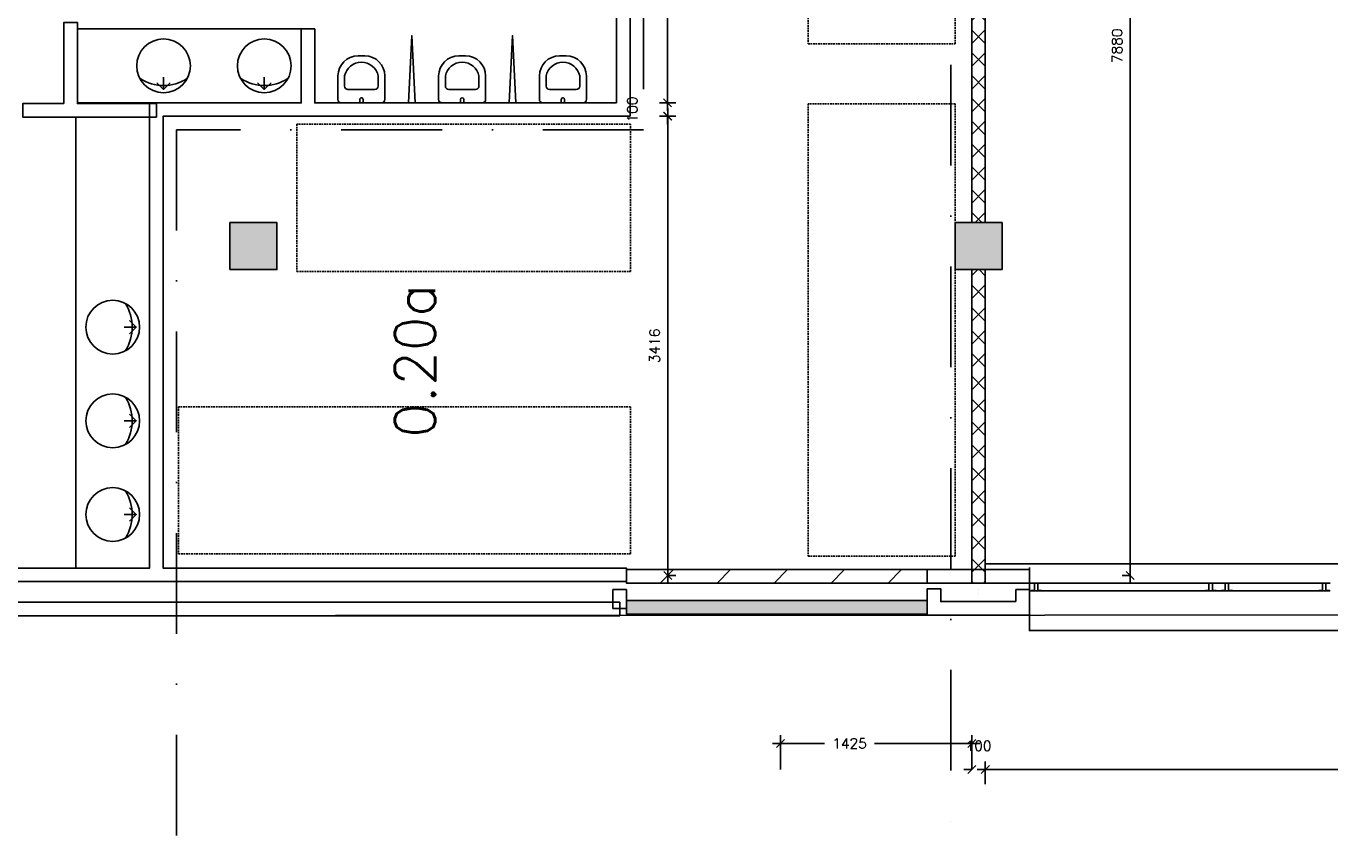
# Model space of a CAD drawing. Extents: x -29284 to 2055880, y -64816 to 121103.
# Tile 45 of 123: x 42292 to 52000, y 27822 to 33883. Entities that reach past the tile are written whole.
import ezdxf

# ---------------------------------------------------------------- set-up
doc = ezdxf.new("R2010")
doc.units = 0
doc.header["$LTSCALE"] = 50
doc.header["$MEASUREMENT"] = 0
doc.header["$PDMODE"] = 3
doc.header["$PDSIZE"] = 0.1
doc.linetypes.add('DASHDOT', pattern=[1, 0.5, -0.25, 0, -0.25])
doc.linetypes.add('HIDDEN', pattern=[0.375, 0.25, -0.125])
doc.layers.get('0').update_dxf_attribs({"linetype": 'CONTINUOUS'})
doc.layers.get('DEFPOINTS').update_dxf_attribs({"linetype": 'CONTINUOUS'})
for name, color, linetype in [('_BALIES', 2, 'CONTINUOUS'), ('_BESTAAND_ONGEIJZIGD', 8, 'CONTINUOUS'), ('_BRANDCOMPART', 6, 'DASHDOT'), ('_KOLOMBESTAAND', 212, 'CONTINUOUS'), ('A--A21--_F123-', 9, 'CONTINUOUS'), ('A--A22--_F123-', 9, 'CONTINUOUS'), ('A--L21--', 3, 'CONTINUOUS'), ('A--L21--_F-2--', 7, 'CONTINUOUS'), ('A--L22--', 3, 'CONTINUOUS'), ('A--L22--_F-2--', 7, 'CONTINUOUS'), ('A--L28--', 7, 'CONTINUOUS'), ('A--L74--', 7, 'CONTINUOUS'), ('A--L74--_F-23-', 7, 'CONTINUOUS'), ('A--M$1A-_F123-', 1, 'CONTINUOUS'), ('A--T$1A-_F123-_RN', 4, 'CONTINUOUS'), ('L1', 1, 'CONTINUOUS'), ('X--LR---_CP', 7, 'CONTINUOUS')]:
    doc.layers.add(name, color=color, linetype=linetype)
doc.layers.add('bruto vloeroppervlak', color=3, linetype='CONTINUOUS', plot=False)
doc.styles.add('ALFA-0_25', font='ROMANS')
doc.dimstyles.new('STANDARD$0', dxfattribs={"dimscale": 30, "dimtxt": 2.5, "dimasz": 2, "dimexe": 2, "dimexo": 0, "dimgap": 2, "dimtad": 1, "dimdec": 0, "dimzin": 0, "dimdsep": 46, "dimtxsty": 'ALFA-0_25', "dimblk1": 'OBLIQUE', "dimblk2": 'OBLIQUE', "dimsah": 1, "dimcen": -3, "dimdle": 2, "dimclrd": 1, "dimclre": 1, "dimclrt": 2, "dimadec": 0, "dimazin": 0, "dimtfac": 0.666667, "dimtofl": 0, "dimtmove": 2, "dimatfit": 3, "dimldrblk": 'OBLIQUE', "dimfxl": 1, "dimtvp": 0.833333, "dimtolj": 1, "dimtzin": 0, "dimarcsym": 0})

# ---------------------------------------------------------------- blocks, each defined once
blk = doc.blocks.new('*U1522')
at = {"layer": 'A--L21--', "color": 8, "linetype": 'Continuous'}
for points in [[(-50, 50), (-50, 50), (-609.5, 50), (-609.5, 50)], [(50, -50), (50, -50), (-709.5, -50), (-709.5, -50)], [(50, -50), (50, -50), (-709.5, -50), (-709.5, -50)], [(50, -50), (50, -50), (-709.5, -50), (-709.5, -50)]]:
    blk.add_lwpolyline(points, dxfattribs=at)
blk = doc.blocks.new('*U1521')
at = {"layer": 'A--L21--', "color": 8, "linetype": 'Continuous'}
for points in [[(-50, 50), (-50, 50), (-50, 140), (0, 140)], [(50, -50), (50, -50), (50, 140), (0, 140)], [(50, -50), (50, -50), (50, 140), (0, 140)], [(50, -50), (50, -50), (50, 140), (0, 140)]]:
    blk.add_lwpolyline(points, dxfattribs=at)
blk = doc.blocks.new('*U1520')
at = {"layer": 'A--L21--', "color": 8, "linetype": 'Continuous'}
for points in [[(0, 0), (0, 50), (-332.1, 50), (-332.1, 0)], [(0, 0), (0, 50), (-332.1, 50), (-332.1, 0)], [(0, 0), (0, 50), (-332.1, 50), (-332.1, 0)], [(0, 0), (0, -50), (-332.1, -50), (-332.1, 0)]]:
    blk.add_lwpolyline(points, dxfattribs=at)
blk = doc.blocks.new('*U1519')
at = {"layer": 'A--L21--', "color": 8, "linetype": 'Continuous'}
for points in [[(0, 0), (0, -50), (-7402.9, -50), (-7402.9, -50)], [(0, 0), (0, -50), (-7402.9, -50), (-7402.9, -50)], [(0, 0), (0, -50), (-7402.9, -50), (-7402.9, -50)], [(0, 0), (0, 50), (-7302.9, 50), (-7302.9, 50)]]:
    blk.add_lwpolyline(points, dxfattribs=at)
blk = doc.blocks.new('*U1518')
at = {"layer": 'A--L21--', "color": 8, "linetype": 'Continuous'}
for points in [[(-50, 50), (-50, 50), (-3655, 50), (-3655, 50)], [(0, -50), (0, -50), (-3755, -50), (-3755, -50)], [(0, -50), (0, -50), (-3755, -50), (-3755, -50)], [(0, -50), (0, -50), (-3755, -50), (-3755, -50)]]:
    blk.add_lwpolyline(points, dxfattribs=at)
blk = doc.blocks.new('*U1515')
at = {"layer": 'A--L21--', "color": 8, "linetype": 'Continuous'}
for points in [[(0, 0), (-50, 0), (-50, 140), (0, 140)], [(0, 0), (-50, 0), (-50, 140), (0, 140)], [(0, 0), (-50, 0), (-50, 140), (0, 140)], [(0, 0), (50, 0), (50, 140), (0, 140)]]:
    blk.add_lwpolyline(points, dxfattribs=at)
blk = doc.blocks.new('*U1498')
at = {"layer": 'A--L21--', "color": 8, "linetype": 'Continuous'}
for points in [[(-50, -50), (-50, -50), (-50, 145.7), (0, 145.7)], [(-50, -50), (-50, -50), (-50, 145.7), (0, 145.7)], [(-50, -50), (-50, -50), (-50, 145.7), (0, 145.7)], [(50, 50), (50, 50), (50, 145.7), (0, 145.7)]]:
    blk.add_lwpolyline(points, dxfattribs=at)
blk = doc.blocks.new('*U1487')
at = {"layer": 'A--L21--', "color": 8, "linetype": 'Continuous'}
for points in [[(-50, 50), (-50, 50), (-356.5, 50), (-356.5, 0)], [(0, -50), (0, -50), (-356.5, -50), (-356.5, 0)], [(0, -50), (0, -50), (-356.5, -50), (-356.5, 0)], [(0, -50), (0, -50), (-356.5, -50), (-356.5, 0)]]:
    blk.add_lwpolyline(points, dxfattribs=at)
blk = doc.blocks.new('*U1475')
at = {"layer": 'A--L21--', "color": 8, "linetype": 'Continuous'}
for points in [[(-50, 50), (-50, 50), (-50, 653.8), (0, 653.8)], [(-50, 50), (-50, 50), (-50, 653.8), (0, 653.8)], [(-50, 50), (-50, 50), (-50, 653.8), (0, 653.8)], [(50, 50), (50, 50), (50, 653.8), (0, 653.8)]]:
    blk.add_lwpolyline(points, dxfattribs=at)
blk = doc.blocks.new('*U1463')
at = {"layer": 'A--L21--', "color": 8, "linetype": 'Continuous'}
for points in [[(-50, 50), (-50, 50), (-50, -3410.7), (-50, -3410.7)], [(-50, 50), (-50, 50), (-50, -3410.7), (-50, -3410.7)], [(-50, 50), (-50, 50), (-50, -3410.7), (-50, -3410.7)], [(50, -50), (50, -50), (50, -3410.7), (50, -3410.7)]]:
    blk.add_lwpolyline(points, dxfattribs=at)
blk = doc.blocks.new('*U1462')
at = {"layer": 'A--L21--', "color": 8, "linetype": 'Continuous'}
for points in [[(-50, 50), (-50, 50), (-1178.9, 50), (-1178.9, 50)], [(0, -50), (0, -50), (-1078.9, -50), (-1078.9, -50)], [(0, -50), (0, -50), (-1078.9, -50), (-1078.9, -50)], [(0, -50), (0, -50), (-1078.9, -50), (-1078.9, -50)]]:
    blk.add_lwpolyline(points, dxfattribs=at)
blk = doc.blocks.new('*U1459')
at = {"layer": 'A--L21--', "color": 8, "linetype": 'Continuous'}
for points in [[(-50, 50), (-50, 50), (-50, 2550), (-50, 2550)], [(50, -50), (50, -50), (50, 2600), (50, 2600)], [(50, -50), (50, -50), (50, 2600), (50, 2600)], [(50, -50), (50, -50), (50, 2600), (50, 2600)]]:
    blk.add_lwpolyline(points, dxfattribs=at)
blk = doc.blocks.new('*U1456')
at = {"layer": 'A--L21--', "color": 8, "linetype": 'Continuous'}
for points in [[(0, 0), (0, -50), (-3500, -50), (-3500, -50)], [(0, 0), (0, -50), (-3500, -50), (-3500, -50)], [(0, 0), (0, -50), (-3500, -50), (-3500, -50)], [(0, 0), (0, 50), (-3450, 50), (-3450, 50)]]:
    blk.add_lwpolyline(points, dxfattribs=at)
blk = doc.blocks.new('Q070050-')
at = {"layer": 'A--L74--_F-23-', "color": 8, "linetype": 'Continuous'}
for points in [[(-150, 0), (150, 0, -0.41), (175, -25), (175, -200, -0.41), (25, -350), (-25, -350, -0.41), (-175, -200), (-175, -25, -0.41), (-150, 0), (150, 0)], [(12.5, 0), (12.5, -25, -1), (-12.5, -25), (-12.5, 0)], [(-100, -100), (100, -100, -0.41), (125, -125), (125, -200, -0.82), (-125, -200), (-125, -125, -0.41), (-100, -100)]]:
    blk.add_lwpolyline(points, format="xyb", dxfattribs=at)
at = {"layer": 'A--L74--_F-23-', "color": 255}
blk.add_circle((0, 0), 0.0123, dxfattribs=at)
at = {"layer": 'X--LR---_CP'}
for p in [(-175, 0), (-175, 0), (175, 0)]:
    blk.add_point(p, dxfattribs=at)
blk = doc.blocks.new('*U1445')
at = {"layer": 'A--L21--', "color": 8, "linetype": 'Continuous'}
for points in [[(0, 0), (0, -50), (-638, -50), (-638, -50)], [(0, 0), (0, -50), (-638, -50), (-638, -50)], [(0, 0), (0, -50), (-638, -50), (-638, -50)], [(0, 0), (0, 50), (-588, 50), (-588, 50)]]:
    blk.add_lwpolyline(points, dxfattribs=at)
blk = doc.blocks.new('*U1444')
at = {"layer": 'A--L21--', "color": 8, "linetype": 'Continuous'}
for points in [[(-50, 50), (-50, 50), (-50, 600), (0, 600)], [(-50, 50), (-50, 50), (-50, 600), (0, 600)], [(-50, 50), (-50, 50), (-50, 600), (0, 600)], [(50, 50), (50, 50), (50, 600), (0, 600)]]:
    blk.add_lwpolyline(points, dxfattribs=at)
blk = doc.blocks.new('*U1443')
at = {"layer": 'A--L21--', "color": 8, "linetype": 'Continuous'}
for points in [[(-50, 50), (-50, 50), (-2298.1, 50), (-2298.1, 50)], [(50, -50), (50, -50), (-2348.1, -50), (-2348.1, -50)], [(50, -50), (50, -50), (-2348.1, -50), (-2348.1, -50)], [(50, -50), (50, -50), (-2348.1, -50), (-2348.1, -50)]]:
    blk.add_lwpolyline(points, dxfattribs=at)
blk = doc.blocks.new('Q070080-')
at = {"layer": '_BESTAAND_ONGEIJZIGD', "linetype": 'Continuous'}
for points in [[(-50, -50), (0, 0), (50, -50)], [(0, -90), (0, 0)]]:
    blk.add_lwpolyline(points, dxfattribs=at)
at = {"layer": 'X--LR---_CP'}
blk.add_point((0, -90), dxfattribs=at)
blk.add_point((0, -90), dxfattribs=at)
blk.add_point((0, -90), dxfattribs=at)
blk = doc.blocks.new('*U1367')
at = {"layer": 'A--A22--_F123-', "linetype": 'Continuous'}
h = blk.add_hatch(dxfattribs=at)
h.set_pattern_fill('ALFAKRS', color=256, scale=120, style=0)
h.set_pattern_definition([(45, (-49384.46, -37471.86), (-84.85281, 84.85281), []), (135, (-49384.46, -37471.86), (-84.85281, -84.85281), [])])
h.paths.add_polyline_path([(0, 0), (50, 0), (50, -5050), (0, -5050), (-50, -5050), (-50, 0)])
at = {"layer": 'A--L22--_F-2--', "color": 2, "linetype": 'Continuous'}
for points in [[(0, 0), (-50, 0), (-50, -5050), (0, -5050)], [(0, 0), (50, 0), (50, -5050), (0, -5050)]]:
    blk.add_lwpolyline(points, dxfattribs=at)
blk = doc.blocks.new('*U1366')
at = {"layer": 'A--A22--_F123-', "linetype": 'Continuous'}
h = blk.add_hatch(dxfattribs=at)
h.set_pattern_fill('ALFAKRS', color=256, scale=120, style=0)
h.set_pattern_definition([(45, (-49384.46, -32071.86), (-84.85281, 84.85281), []), (135, (-49384.46, -32071.86), (-84.85281, -84.85281), [])])
h.paths.add_polyline_path([(0, 0), (50, 0), (50, -2332), (0, -2332), (-50, -2332), (-50, 0)])
at = {"layer": 'A--L22--_F-2--', "color": 2, "linetype": 'Continuous'}
for points in [[(0, 0), (-50, 0), (-50, -2332), (0, -2332)], [(0, 0), (50, 0), (50, -2332), (0, -2332)]]:
    blk.add_lwpolyline(points, dxfattribs=at)
blk = doc.blocks.new('*U1365')
at = {"layer": 'A--L21--', "color": 8, "linetype": 'Continuous'}
for points in [[(0, 0), (0, 50), (-327.9, 50), (-327.9, 0)], [(0, 0), (0, -50), (-327.9, -50), (-327.9, 0)], [(0, 0), (0, -50), (-327.9, -50), (-327.9, 0)], [(0, 0), (0, -50), (-327.9, -50), (-327.9, 0)]]:
    blk.add_lwpolyline(points, dxfattribs=at)
blk = doc.blocks.new('KOLOM400')
at = {"layer": 'A--L28--', "color": 3}
blk.add_lwpolyline([(-200, 0), (200, 0), (200, 400), (-200, 400)], close=True, dxfattribs=at)
blk = doc.blocks.new('*U1312')
at = {"layer": 'A--A21--_F123-', "color": 2}
for points in [[(-2240, 0.1), (-2240, 50.1), (0, 0), (0, 50)], [(0, 0), (0, -50), (-2240, 0.1), (-2240, -49.9)]]:
    blk.add_solid(points, dxfattribs=at)
at = {"layer": 'A--L21--_F-2--', "color": 3, "linetype": 'Continuous'}
for points in [[(0, 0), (0, 50), (-2240, 50.1), (-2240, 0.1)], [(0, 0), (0, -50), (-2240, -49.9), (-2240, 0.1)]]:
    blk.add_lwpolyline(points, dxfattribs=at)
blk = doc.blocks.new('*U1311')
at = {"layer": 'A--A22--_F123-', "linetype": 'Continuous'}
h = blk.add_hatch(dxfattribs=at)
h.set_pattern_fill('ALFALINE', color=256, scale=300, style=0)
h.set_pattern_definition([(45, (-49002.3, -29789.7), (-212.132, 212.132), [])])
h.paths.add_polyline_path([(0, 0), (0, -50), (-2240, -49.9), (-2240, 0.1), (-2240, 50.1), (0, 50)])
at = {"layer": 'A--L22--_F-2--', "color": 3, "linetype": 'Continuous'}
for points in [[(0, 0), (0, 50), (-2240, 50.1), (-2240, 0.1)], [(0, 0), (0, -50), (-2240, -49.9), (-2240, 0.1)]]:
    blk.add_lwpolyline(points, dxfattribs=at)
blk = doc.blocks.new('_OBLIQUE')
at = {"color": 0, "linetype": 'ByBlock'}
blk.add_line((-0.5, -0.5), (0.5, 0.5), dxfattribs=at)
blk = doc.blocks.new('*D109')
at = {"layer": 'A--M$1A-_F123-', "color": 1, "lineweight": -2, "transparency": 16777216}
for p, q in [((49374.5, 28352.3), (56572.4, 28352.3)), ((49434.5, 28243), (49434.5, 28412.3)), ((56512.4, 28242.7), (56512.4, 28412.3))]:
    blk.add_line(p, q, dxfattribs=at)
at = {"layer": 'DEFPOINTS', "color": 0, "transparency": 16777216}
for p in [(56512.4, 28352.3), (49434.5, 28243), (56512.4, 28242.7)]:
    blk.add_point(p, dxfattribs=at)
at = {"layer": 'A--M$1A-_F123-', "color": 1, "lineweight": -2, "transparency": 16777216, "xscale": 60, "yscale": 60, "zscale": 60, "rotation": 180}
blk.add_blockref('_OBLIQUE', (49434.5, 28352.3), dxfattribs=at)
at = {"layer": 'A--M$1A-_F123-', "color": 1, "lineweight": -2, "transparency": 16777216, "xscale": 60, "yscale": 60, "zscale": 60}
blk.add_blockref('_OBLIQUE', (56512.4, 28352.3), dxfattribs=at)
at = {"layer": 'A--M$1A-_F123-', "color": 2, "transparency": 16777216, "insert": (52973.4, 28449.8), "char_height": 75, "attachment_point": 5, "style": 'ALFA-0_25'}
blk.add_mtext('\\A1;7078', dxfattribs=at)
blk = doc.blocks.new('*D116')
at = {"layer": 'A--M$1A-_F123-', "color": 1, "lineweight": -2, "transparency": 16777216}
for p, q in [((47849.5, 28547.3), (48236.9, 28547.3)), ((47909.5, 28352.3), (47909.5, 28607.3)), ((49394.5, 28547.3), (48610.5, 28547.3)), ((49334.5, 28352.3), (49334.5, 28607.3))]:
    blk.add_line(p, q, dxfattribs=at)
at = {"layer": 'DEFPOINTS', "color": 0, "transparency": 16777216}
for p in [(47909.5, 28547.3), (47909.5, 28352.3), (49334.5, 28352.3)]:
    blk.add_point(p, dxfattribs=at)
at = {"layer": 'A--M$1A-_F123-', "color": 1, "lineweight": -2, "transparency": 16777216, "xscale": 60, "yscale": 60, "zscale": 60, "rotation": 180}
blk.add_blockref('_OBLIQUE', (47909.5, 28547.3), dxfattribs=at)
at = {"layer": 'A--M$1A-_F123-', "color": 1, "lineweight": -2, "transparency": 16777216, "xscale": 60, "yscale": 60, "zscale": 60}
blk.add_blockref('_OBLIQUE', (49334.5, 28547.3), dxfattribs=at)
at = {"layer": 'A--M$1A-_F123-', "color": 2, "transparency": 16777216, "insert": (48423.7, 28547.3), "char_height": 75, "attachment_point": 5, "style": 'ALFA-0_25'}
blk.add_mtext('\\A1;1425', dxfattribs=at)
blk = doc.blocks.new('*D131')
at = {"layer": 'A--M$1A-_F123-', "color": 1, "lineweight": -2, "transparency": 16777216}
for p, q in [((47069.1, 35872.5), (47069.1, 33252.5)), ((47114.9, 35812.5), (47009.1, 35812.5)), ((47068.2, 33312.5), (47129.1, 33312.5))]:
    blk.add_line(p, q, dxfattribs=at)
at = {"layer": 'DEFPOINTS', "color": 0, "transparency": 16777216}
for p in [(47114.9, 35812.5), (47068.2, 33312.5), (47069.1, 33312.5)]:
    blk.add_point(p, dxfattribs=at)
at = {"layer": 'A--M$1A-_F123-', "color": 1, "lineweight": -2, "transparency": 16777216, "xscale": 60, "yscale": 60, "zscale": 60}
for p, rotation in [((47069.1, 35812.5), 90), ((47069.1, 33312.5), 270)]:
    blk.add_blockref('_OBLIQUE', p, dxfattribs=dict(at, rotation=rotation))
at = {"layer": 'A--M$1A-_F123-', "color": 2, "transparency": 16777216, "insert": (46971.6, 34562.5), "char_height": 75, "attachment_point": 5, "rotation": 90, "style": 'ALFA-0_25'}
blk.add_mtext('\\A1;2500', dxfattribs=at)
blk = doc.blocks.new('*D132')
at = {"layer": 'A--M$1A-_F123-', "color": 1, "lineweight": -2, "transparency": 16777216}
for p, q in [((47069.1, 33312.5), (47009.1, 33312.5)), ((47069.1, 33312.5), (47069.1, 33372.5)), ((47069.1, 33212.5), (47009.1, 33212.5)), ((47069.1, 33212.5), (47069.1, 33152.5))]:
    blk.add_line(p, q, dxfattribs=at)
at = {"layer": 'DEFPOINTS', "color": 0, "transparency": 16777216}
for p in [(47069.1, 33312.5), (47069.1, 33212.5), (47069.1, 33212.5)]:
    blk.add_point(p, dxfattribs=at)
at = {"layer": 'A--M$1A-_F123-', "color": 1, "lineweight": -2, "transparency": 16777216, "xscale": 60, "yscale": 60, "zscale": 60}
for p, rotation in [((47069.1, 33312.5), 270), ((47069.1, 33212.5), 90)]:
    blk.add_blockref('_OBLIQUE', p, dxfattribs=dict(at, rotation=rotation))
at = {"layer": 'A--M$1A-_F123-', "color": 2, "transparency": 16777216, "insert": (46806.6, 33262.5), "char_height": 75, "attachment_point": 5, "rotation": 90, "style": 'ALFA-0_25'}
blk.add_mtext('\\A1;100', dxfattribs=at)
blk = doc.blocks.new('*D133')
at = {"layer": 'A--M$1A-_F123-', "color": 1, "lineweight": -2, "transparency": 16777216}
for p, q in [((47069.1, 33212.5), (47129.9, 33212.5)), ((47069.9, 33272.5), (47069.9, 29736.9)), ((47069.1, 29796.9), (47129.9, 29796.9))]:
    blk.add_line(p, q, dxfattribs=at)
at = {"layer": 'DEFPOINTS', "color": 0, "transparency": 16777216}
for p in [(47069.1, 33212.5), (47069.1, 29796.9), (47069.9, 29796.9)]:
    blk.add_point(p, dxfattribs=at)
at = {"layer": 'A--M$1A-_F123-', "color": 1, "lineweight": -2, "transparency": 16777216, "xscale": 60, "yscale": 60, "zscale": 60}
for p, rotation in [((47069.9, 33212.5), 90), ((47069.9, 29796.9), 270)]:
    blk.add_blockref('_OBLIQUE', p, dxfattribs=dict(at, rotation=rotation))
at = {"layer": 'A--M$1A-_F123-', "color": 2, "transparency": 16777216, "insert": (46972.4, 31504.7), "char_height": 75, "attachment_point": 5, "rotation": 90, "style": 'ALFA-0_25'}
blk.add_mtext('\\A1;3416', dxfattribs=at)
blk = doc.blocks.new('*D151')
at = {"layer": 'A--M$1A-_F123-', "color": 1, "lineweight": -2, "transparency": 16777216}
for p, q in [((50512.9, 37676.9), (50452.9, 37676.9)), ((50512.9, 29736.9), (50512.9, 37736.9)), ((50512.9, 29796.9), (50452.9, 29796.9))]:
    blk.add_line(p, q, dxfattribs=at)
at = {"layer": 'DEFPOINTS', "color": 0, "transparency": 16777216}
for p in [(50512.9, 37676.9), (50512.9, 37676.9), (50512.9, 29796.9)]:
    blk.add_point(p, dxfattribs=at)
at = {"layer": 'A--M$1A-_F123-', "color": 1, "lineweight": -2, "transparency": 16777216, "xscale": 60, "yscale": 60, "zscale": 60}
for p, rotation in [((50512.9, 37676.9), 90), ((50512.9, 29796.9), 270)]:
    blk.add_blockref('_OBLIQUE', p, dxfattribs=dict(at, rotation=rotation))
at = {"layer": 'A--M$1A-_F123-', "color": 2, "transparency": 16777216, "insert": (50415.4, 33736.9), "char_height": 75, "attachment_point": 5, "rotation": 90, "style": 'ALFA-0_25'}
blk.add_mtext('\\A1;7880', dxfattribs=at)
blk = doc.blocks.new('*D461')
at = {"layer": 'A--M$1A-_F123-', "color": 1, "linetype": 'Continuous', "lineweight": -2, "transparency": 16777216}
for p, q in [((49334.5, 28352.3), (49274.5, 28352.3)), ((49334.5, 28352.3), (49334.5, 28412.3)), ((49434.5, 28352.3), (49434.5, 28412.3)), ((49434.5, 28352.3), (49494.5, 28352.3))]:
    blk.add_line(p, q, dxfattribs=at)
at = {"layer": 'DEFPOINTS', "color": 0, "linetype": 'Continuous', "transparency": 16777216}
for p in [(49334.5, 28352.3), (49434.5, 28352.3), (49434.5, 28352.3)]:
    blk.add_point(p, dxfattribs=at)
at = {"layer": 'A--M$1A-_F123-', "color": 1, "linetype": 'Continuous', "lineweight": -2, "transparency": 16777216, "xscale": 60, "yscale": 60, "zscale": 60}
blk.add_blockref('_OBLIQUE', (49334.5, 28352.3), dxfattribs=at)
at = {"layer": 'A--M$1A-_F123-', "color": 1, "linetype": 'Continuous', "lineweight": -2, "transparency": 16777216, "xscale": 60, "yscale": 60, "zscale": 60, "rotation": 180}
blk.add_blockref('_OBLIQUE', (49434.5, 28352.3), dxfattribs=at)
at = {"layer": 'A--M$1A-_F123-', "color": 2, "linetype": 'Continuous', "transparency": 16777216, "insert": (49384.5, 28528.8), "char_height": 75, "attachment_point": 5, "style": 'ALFA-0_25'}
blk.add_mtext('\\A1;100', dxfattribs=at)

msp = doc.modelspace()

# ---------------------------------------------------------------- hatches: boundary and pattern name
at = {"layer": '_KOLOMBESTAAND'}
for points in [[(43809.5, 32071.9), (44159.5, 32071.9), (44159.5, 32421.9), (43809.5, 32421.9)], [(43809.5, 32071.9), (44159.5, 32071.9), (44159.5, 32421.9), (43809.5, 32421.9)], [(49209.5, 32071.9), (49559.5, 32071.9), (49559.5, 32421.9), (49209.5, 32421.9)], [(49209.5, 32071.9), (49559.5, 32071.9), (49559.5, 32421.9), (49209.5, 32421.9)]]:
    msp.add_hatch(color=256, dxfattribs=at).paths.add_polyline_path(points)

# ---------------------------------------------------------------- linework, layer by layer
at = {"layer": '_BALIES', "color": 8, "linetype": 'HIDDEN'}
for points in [[(48114.3, 37115.6), (48114.3, 33750.6), (49209.3, 33750.6), (49209.3, 37115.6)], [(48114.5, 33304.9), (48114.5, 29939.9), (49209.5, 29939.9), (49209.5, 33304.9)], [(44308.6, 32058.7), (46792.7, 32058.7), (46792.7, 33153.7), (44308.6, 33153.7)], [(43427.7, 29956.7), (46792.7, 29956.7), (46792.7, 31051.7), (43427.7, 31051.7)]]:
    msp.add_lwpolyline(points, close=True, dxfattribs=at)
at = {"layer": '_BESTAAND_ONGEIJZIGD', "linetype": 'Continuous'}
msp.add_line((49002.3, 29839.9), (49762.3, 29839.9), dxfattribs=at)
for points in [[(44341.2, 33862.5), (44341.2, 33312.5), (42674.3, 33312.5), (42674.3, 33862.5)], [(42662.3, 33206.9), (43212.3, 33206.9), (43212.3, 29851.9), (42662.3, 29851.9)]]:
    msp.add_lwpolyline(points, close=True, dxfattribs=at)
at = {"layer": '_BESTAAND_ONGEIJZIGD', "linetype": 'Continuous', "elevation": 860}
for points in [[(43516.2, 33587.5, 1), (43116.2, 33587.5, 1)], [(44266.2, 33587.5, 1), (43866.2, 33587.5, 1)], [(42937.3, 31844, 1), (42937.3, 31444, 1)], [(42937.3, 31147.1, 1), (42937.3, 30747.1, 1)], [(42937.3, 30450.2, 1), (42937.3, 30050.2, 1)]]:
    msp.add_lwpolyline(points, format="xyb", close=True, dxfattribs=at)
at = {"layer": '_BESTAAND_ONGEIJZIGD', "linetype": 'Continuous'}
for points in [[(45189.3, 33312.5), (45164.3, 33812.5), (45139.3, 33312.5)], [(45889.3, 33312.5), (45914.3, 33812.5), (45939.3, 33312.5)]]:
    msp.add_lwpolyline(points, dxfattribs=at)
for points in [[(43491.2, 33492.5, -0.29), (43141.2, 33492.5)], [(44241.2, 33492.5, -0.29), (43891.2, 33492.5)], [(43032.3, 31819, -0.29), (43032.3, 31469)], [(43032.3, 31122.1, -0.29), (43032.3, 30772.1)], [(43032.3, 30425.2, -0.29), (43032.3, 30075.2)]]:
    msp.add_lwpolyline(points, format="xyb", dxfattribs=at)
at = {"layer": '_BESTAAND_ONGEIJZIGD'}
msp.add_circle((44341.2, 33312.5), 0.0123, dxfattribs=at)
for p in [(43041.2, 33862.5), (43041.2, 33862.5), (44341.2, 33862.5)]:
    msp.add_point(p, dxfattribs=at)
at = {"layer": '_BESTAAND_ONGEIJZIGD', "linetype": 'Continuous'}
msp.add_point((49382.3, 29692.5), dxfattribs=at)
at = {"layer": '_BESTAAND_ONGEIJZIGD', "color": 1, "linetype": 'Continuous'}
msp.add_point((49382.3, 29664.9), dxfattribs=at)
msp.add_point((49382.3, 29664.9), dxfattribs=at)
at = {"layer": '_BRANDCOMPART', "ltscale": 30}
for points in [[(39064.6, 56954.9), (39064.6, 50439.5), (40100.1, 50439.5), (40100.1, 44298.2), (43011.6, 44298.2), (43011.6, 42646.9), (48177.3, 42646.9), (48177.3, 39595.6), (49177.6, 39595.6), (49177.6, 27821.9)], [(49177.6, 37164.6), (46889.3, 37163.6), (46889.3, 33112.5), (43412.3, 33112.5), (43412.3, 27821.9)]]:
    msp.add_lwpolyline(points, dxfattribs=at)
at = {"layer": 'A--L21--'}
msp.add_line((49434.5, 29881.9), (54699.5, 29881.9), dxfattribs=at)
at = {"layer": 'A--L74--_F-23-', "color": 255}
msp.add_circle((43212.3, 31972.1), 0.0123, dxfattribs=at)
at = {"layer": 'bruto vloeroppervlak', "linetype": 'Continuous'}
msp.add_lwpolyline([(31674.3, 31966.8), (39309.5, 31966.8), (39309.5, 29496.9), (55162.3, 29502.5), (55161.8, 31822.5), (71357, 31822.5), (71357, 38021.9), (69007.3, 38021.9), (69007.3, 39621.9), (69177, 39621.9), (69177, 44220), (68747, 44220), (68746.7, 43947.5), (65957, 43947.5), (65957, 45670), (49002.3, 45670), (48184.8, 45670), (48184.8, 55968.9), (48359.3, 55968.9), (48359.3, 56635.9), (46059.3, 56636), (46059.3, 66709.9)], dxfattribs=at)
at = {"layer": 'L1', "color": 8}
for p, q in [((49762.8, 29738.5), (52002.8, 29738.5)), ((51922.8, 29681.5), (49852.8, 29681.5)), ((51192.8, 29681.5), (51272.8, 29681.5))]:
    msp.add_line(p, q, dxfattribs=at)
msp.add_lwpolyline([(49762.8, 29856.5), (49762.8, 29386.5), (54402.8, 29386.5), (54402.8, 29856.5)], dxfattribs=at)
for points in [[(49772.8, 29685.5), (49772.8, 29681.5), (49852.8, 29681.5), (49852.8, 29685.5), (49825.8, 29685.5), (49825.8, 29738.5), (49799.8, 29738.5), (49799.8, 29685.5)], [(51072.8, 29685.5), (51072.8, 29681.5), (51152.8, 29681.5), (51152.8, 29685.5), (51125.8, 29685.5), (51125.8, 29738.5), (51099.8, 29738.5), (51099.8, 29685.5)], [(51192.8, 29685.5), (51192.8, 29681.5), (51272.8, 29681.5), (51272.8, 29685.5), (51245.8, 29685.5), (51245.8, 29738.5), (51219.8, 29738.5), (51219.8, 29685.5)], [(51917.8, 29685.5), (51917.8, 29681.5), (51997.8, 29681.5), (51997.8, 29685.5), (51970.8, 29685.5), (51970.8, 29738.5), (51944.8, 29738.5), (51944.8, 29685.5)]]:
    msp.add_lwpolyline(points, close=True, dxfattribs=at)
at = {"layer": 'X--LR---_CP'}
for p in [(42662.3, 31972.1), (42662.3, 30672.1), (42662.3, 30672.1)]:
    msp.add_point(p, dxfattribs=at)

# ---------------------------------------------------------------- block references
at = {"layer": '_BESTAAND_ONGEIJZIGD'}
for p, rotation in [((43316.2, 33412.5), 180), ((44066.2, 33412.5), 180), ((43112.3, 31644), 270), ((43112.3, 30947.1), 270), ((43112.3, 30250.2), 270)]:
    msp.add_blockref('Q070080-', p, dxfattribs=dict(at, rotation=rotation))
at = {"layer": '_BESTAAND_ONGEIJZIGD', "linetype": 'Continuous'}
for name, p in [('*U1518', (43262.3, 29801.9)), ('*U1456', (46762.3, 29801.9)), ('*U1520', (49334.5, 29789.9)), ('*U1365', (49762.3, 29789.9)), ('*U1521', (49712.3, 29551.9)), ('*U1519', (46712.3, 29546.9)), ('*U1522', (49712.3, 29551.9))]:
    msp.add_blockref(name, p, dxfattribs=at)
at = {"layer": '_BESTAAND_ONGEIJZIGD', "color": 8, "linetype": 'Continuous'}
for name, p in [('*U1515', (46712.3, 29551.9)), ('*U1498', (49052.8, 29551.9))]:
    msp.add_blockref(name, p, dxfattribs=at)
at = {"layer": 'A--L21--', "linetype": 'Continuous'}
for name, p in [('*U1459', (46739.3, 33262.5)), ('*U1475', (42624.3, 33256.9)), ('*U1444', (44391.2, 33262.5)), ('*U1487', (42624.3, 33256.9)), ('*U1445', (43262.3, 33256.9)), ('*U1463', (43262.3, 33262.5)), ('*U1462', (44391.2, 33262.5)), ('*U1443', (46739.3, 33262.5)), ('*U1311', (49002.3, 29789.7)), ('*U1312', (49002.3, 29559.3))]:
    msp.add_blockref(name, p, dxfattribs=at)
at = {"layer": 'A--L21--', "xscale": 0.875, "yscale": 0.875, "zscale": 0.875}
for p in [(43984.5, 32071.9), (43984.5, 32071.9), (49384.5, 32071.9), (49384.5, 32071.9)]:
    msp.add_blockref('KOLOM400', p, dxfattribs=at)
at = {"layer": 'A--L22--'}
for name, p in [('*U1367', (49384.5, 37471.9)), ('*U1366', (49384.5, 32071.9))]:
    msp.add_blockref(name, p, dxfattribs=at)
at = {"layer": 'A--L74--', "linetype": 'Continuous', "rotation": 180}
for p in [(44789.3, 33312.5), (45539.3, 33312.5), (46289.3, 33312.5)]:
    msp.add_blockref('Q070050-', p, dxfattribs=at)

# ---------------------------------------------------------------- texts
at = {"layer": 'A--T$1A-_F123-_RN', "style": 'ALFA-0_25'}
msp.add_text('0.20a', height=300, rotation=90, dxfattribs=at).set_placement((45338.9, 30822.3))

# ---------------------------------------------------------------- dimensions: what is measured, and where the dimension line sits
at = {"layer": 'A--M$1A-_F123-'}
for base, p1, p2, picture, middle in [((50512.9, 37676.9), (50512.9, 29796.9), (50512.9, 37676.9), '*D151', (50415.4, 33736.9)), ((47069.1, 33312.5), (47114.9, 35812.5), (47068.2, 33312.5), '*D131', (46971.6, 34562.5)), ((47069.1, 33212.5), (47069.1, 33312.5), (47069.1, 33212.5), '*D132', (46806.6, 33262.5)), ((47069.9, 29796.9), (47069.1, 33212.5), (47069.1, 29796.9), '*D133', (46972.4, 31504.7))]:
    dim = msp.add_linear_dim(base=base, p1=p1, p2=p2, angle=90, dimstyle='STANDARD$0', dxfattribs=at)
    dim.commit()
    dim.dimension.update_dxf_attribs({"geometry": picture, "text_midpoint": middle})
dim = msp.add_linear_dim(base=(47909.5, 28547.3), p1=(49334.5, 28352.3), p2=(47909.5, 28352.3), dimstyle='STANDARD$0', dxfattribs=at)
dim.commit()
dim.dimension.update_dxf_attribs({"geometry": '*D116', "text_midpoint": (48423.7, 28547.3), "dimtype": 160})
at = {"layer": 'A--M$1A-_F123-', "linetype": 'Continuous'}
dim = msp.add_linear_dim(base=(49434.5, 28352.3), p1=(49334.5, 28352.3), p2=(49434.5, 28352.3), dimstyle='STANDARD$0', dxfattribs=at)
dim.commit()
dim.dimension.update_dxf_attribs({"geometry": '*D461', "text_midpoint": (49384.5, 28528.8), "dimtype": 160})
at = {"layer": 'A--M$1A-_F123-'}
dim = msp.add_linear_dim(base=(56512.4, 28352.3), p1=(49434.5, 28243), p2=(56512.4, 28242.7), dimstyle='STANDARD$0', dxfattribs=at)
dim.commit()
dim.dimension.update_dxf_attribs({"geometry": '*D109', "text_midpoint": (52973.4, 28449.8)})

doc.saveas('drawing.dxf')
